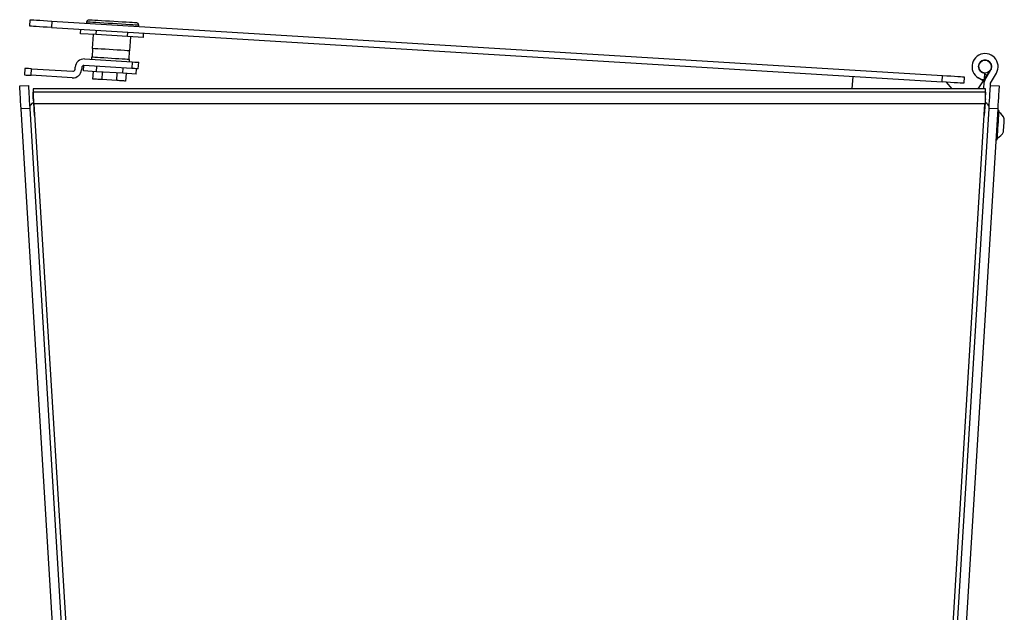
# Model space of a CAD drawing. Header units: millimetres. Extents: x 75 to 1063, y 48 to 1489.
# Tile 6 of 7: x 75 to 528, y 1217 to 1489. Entities that reach past the tile are written whole.
import ezdxf

# ---------------------------------------------------------------- set-up
doc = ezdxf.new("R2010")
doc.units = ezdxf.units.MM

msp = doc.modelspace()

# ---------------------------------------------------------------- linework, layer by layer
at = {"color": 7, "linetype": 'Continuous', "lineweight": 25}
for p, q in [((79.953, 1486.21), (80.136, 1489.204)), ((90.117, 1488.594), (89.934, 1485.599)), ((90.117, 1488.594), (499.353, 1463.564)), ((89.934, 1485.599), (499.169, 1460.57)), ((103.353, 1482.775), (103.475, 1484.771)), ((106.118, 1488.116), (106.087, 1487.617)), ((110.556, 1482.334), (110.678, 1484.331)), ((130.043, 1486.152), (130.073, 1486.651)), ((110.556, 1482.334), (103.353, 1482.775)), ((108.879, 1475.925), (109.276, 1482.413)), ((124.963, 1481.453), (110.556, 1482.334)), ((124.963, 1481.453), (125.085, 1483.45)), ((132.167, 1481.013), (124.963, 1481.453)), ((126.244, 1481.375), (125.847, 1474.887)), ((132.167, 1481.013), (132.289, 1483.009)), ((108.879, 1475.925), (108.635, 1471.932)), ((125.603, 1470.895), (125.847, 1474.887)), ((105.08, 1471.148), (127.039, 1469.805)), ((108.385, 1471.948), (108.324, 1470.949)), ((125.791, 1469.881), (125.852, 1470.879)), ((77.764, 1466.807), (77.581, 1463.813)), ((80.575, 1463.63), (80.759, 1466.624)), ((80.759, 1466.624), (99.723, 1465.464)), ((100.782, 1466.401), (100.843, 1467.4)), ((103.838, 1467.216), (103.777, 1466.218)), ((104.62, 1465.666), (104.772, 1468.153)), ((126.856, 1466.81), (104.897, 1468.154)), ((110.671, 1465.296), (110.824, 1467.791)), ((122.773, 1464.555), (122.925, 1467.051)), ((127.039, 1469.805), (126.856, 1466.81)), ((128.824, 1464.185), (128.976, 1466.681)), ((129.85, 1466.627), (130.034, 1469.622)), ((515.725, 1457.416), (521.389, 1465.973)), ((518.717, 1461.366), (521.481, 1466.122)), ((99.54, 1462.47), (80.575, 1463.63)), ((110.671, 1465.296), (104.62, 1465.666)), ((109.022, 1461.89), (109.236, 1465.383)), ((122.773, 1464.555), (110.671, 1465.296)), ((113.291, 1465.135), (113.078, 1461.642)), ((119.939, 1461.222), (113.078, 1461.642)), ((119.939, 1461.222), (120.152, 1464.716)), ((128.824, 1464.185), (122.773, 1464.555)), ((124.208, 1464.468), (123.994, 1460.974)), ((457.9, 1457.416), (458.246, 1463.073)), ((499.169, 1460.57), (499.353, 1463.564)), ((509.334, 1462.953), (509.151, 1459.959)), ((518.08, 1461.087), (515.752, 1462.513)), ((518.423, 1461.647), (518.08, 1461.087)), ((518.704, 1464.635), (518.521, 1461.64)), ((519.647, 1463.645), (518.532, 1461.825)), ((518.68, 1464.238), (519.647, 1463.645)), ((521.43, 1460.064), (524.075, 1464.614)), ((75.358, 1458.756), (79.35, 1459)), ((519.152, 1457.416), (81.563, 1457.416)), ((81.563, 1457.406), (81.563, 1455.88)), ((519.152, 1457.406), (81.563, 1457.406)), ((503.848, 1457.416), (501.166, 1460.447)), ((518.262, 1457.416), (518.45, 1460.483)), ((519.152, 1455.88), (519.152, 1457.406)), ((521.365, 1459), (521.43, 1460.064)), ((521.365, 1459), (525.358, 1458.756)), ((81.563, 1452.886), (81.563, 1455.88)), ((519.152, 1455.88), (81.563, 1455.88)), ((519.152, 1452.886), (519.152, 1455.88)), ((79.998, 1448.411), (76.005, 1448.167)), ((126.671, 619.788), (76.005, 1448.167)), ((79.998, 1448.411), (130.664, 620.032)), ((82.205, 1445.088), (81.795, 1451.125)), ((518.847, 1450.584), (81.869, 1450.584)), ((81.869, 1450.584), (111.746, 962.097)), ((470.052, 620.032), (520.717, 1448.411)), ((524.71, 1448.167), (474.044, 619.788)), ((488.969, 962.097), (518.847, 1450.584)), ((518.92, 1451.125), (518.51, 1445.088)), ((524.71, 1448.167), (520.717, 1448.411))]:
    msp.add_line(p, q, dxfattribs=at)
at = {"color": 7, "linetype": 'Continuous', "lineweight": 25, "flags": 128}
for points in [[(80.136, 1489.204), (80.328, 1489.193), (80.896, 1489.158), (81.818, 1489.101), (83.059, 1489.026), (84.572, 1488.933), (86.298, 1488.827), (88.17, 1488.713), (90.117, 1488.594)], [(129.136, 1487.71), (129.092, 1487.713), (128.74, 1487.734), (128.049, 1487.777), (127.039, 1487.838), (125.744, 1487.918), (124.205, 1488.012), (122.472, 1488.118), (120.6, 1488.232), (118.649, 1488.352), (116.683, 1488.472), (114.764, 1488.589), (112.954, 1488.7), (111.311, 1488.8), (109.888, 1488.887), (108.731, 1488.958), (107.877, 1489.01), (107.354, 1489.042), (107.177, 1489.053)], [(89.934, 1485.599), (87.987, 1485.719), (86.114, 1485.833), (84.389, 1485.939), (82.876, 1486.031), (81.635, 1486.107), (80.713, 1486.164), (80.145, 1486.198), (79.953, 1486.21)], [(125.847, 1474.887), (124.778, 1474.952), (123.435, 1475.035), (121.868, 1475.13), (120.134, 1475.236), (118.298, 1475.349), (116.428, 1475.463), (114.592, 1475.575), (112.858, 1475.682), (111.291, 1475.777), (109.948, 1475.859), (108.879, 1475.925)], [(125.852, 1470.879), (125.808, 1470.882), (125.452, 1470.904), (124.755, 1470.946), (123.746, 1471.008), (122.465, 1471.086), (120.965, 1471.178), (119.308, 1471.28), (117.561, 1471.386), (115.796, 1471.494), (114.086, 1471.599), (112.499, 1471.696), (111.102, 1471.781), (109.951, 1471.852), (109.093, 1471.904), (108.564, 1471.937), (108.385, 1471.948)], [(80.759, 1466.624), (79.465, 1466.703), (78.525, 1466.761), (77.955, 1466.796), (77.764, 1466.807)], [(129.85, 1466.627), (129.659, 1466.639), (129.089, 1466.674), (128.15, 1466.731), (126.856, 1466.81)], [(127.039, 1469.805), (128.333, 1469.726), (129.273, 1469.668), (129.843, 1469.633), (130.034, 1469.622)], [(77.581, 1463.813), (77.772, 1463.801), (78.342, 1463.766), (79.282, 1463.709), (80.575, 1463.63)], [(113.078, 1461.642), (112.427, 1461.682), (111.808, 1461.72), (111.226, 1461.755), (110.686, 1461.788), (110.191, 1461.818), (109.747, 1461.846), (109.357, 1461.87), (109.022, 1461.89)], [(123.994, 1460.974), (123.66, 1460.995), (123.269, 1461.019), (122.825, 1461.046), (122.331, 1461.076), (121.791, 1461.109), (121.209, 1461.145), (120.59, 1461.182), (119.939, 1461.222)], [(499.353, 1463.564), (501.3, 1463.445), (503.172, 1463.33), (504.898, 1463.225), (506.41, 1463.132), (507.652, 1463.056), (508.574, 1463), (509.142, 1462.965), (509.334, 1462.953)], [(76.005, 1448.167), (75.895, 1449.973), (75.787, 1451.74), (75.685, 1453.41), (75.592, 1454.928), (75.511, 1456.244), (75.446, 1457.316), (75.397, 1458.107), (75.368, 1458.593), (75.358, 1458.756)], [(79.35, 1459), (79.36, 1458.837), (79.39, 1458.351), (79.438, 1457.56), (79.504, 1456.488), (79.584, 1455.172), (79.677, 1453.654), (79.779, 1451.984), (79.887, 1450.217), (79.998, 1448.411)], [(509.151, 1459.959), (508.959, 1459.971), (508.391, 1460.006), (507.469, 1460.062), (506.227, 1460.138), (504.715, 1460.23), (502.989, 1460.336), (501.117, 1460.45), (499.169, 1460.57)], [(520.717, 1448.411), (520.828, 1450.217), (520.936, 1451.984), (521.038, 1453.654), (521.131, 1455.172), (521.211, 1456.488), (521.277, 1457.56), (521.325, 1458.351), (521.355, 1458.837), (521.365, 1459)], [(525.358, 1458.756), (525.348, 1458.593), (525.318, 1458.107), (525.269, 1457.316), (525.204, 1456.244), (525.123, 1454.928), (525.031, 1453.41), (524.928, 1451.74), (524.82, 1449.973), (524.71, 1448.167)], [(524.522, 1434.291), (524.525, 1434.339), (524.548, 1434.711), (524.592, 1435.435), (524.656, 1436.467), (524.734, 1437.748), (524.823, 1439.204), (524.917, 1440.749), (525.012, 1442.295), (525.101, 1443.751), (525.179, 1445.032), (525.242, 1446.064), (525.287, 1446.788), (525.31, 1447.16), (525.312, 1447.207)], [(527.369, 1437.594), (527.372, 1437.639), (527.394, 1437.995), (527.435, 1438.663), (527.49, 1439.564), (527.552, 1440.588), (527.615, 1441.612), (527.67, 1442.513), (527.711, 1443.181), (527.733, 1443.537), (527.736, 1443.583)]]:
    msp.add_lwpolyline(points, dxfattribs=at)
at = {"color": 8, "linetype": 'Continuous', "lineweight": 25, "flags": 128}
msp.add_lwpolyline([(130.073, 1486.651), (129.891, 1486.662), (129.351, 1486.695), (128.468, 1486.749), (127.271, 1486.822), (125.795, 1486.913), (124.084, 1487.017), (122.192, 1487.133), (120.175, 1487.256), (118.096, 1487.384), (116.016, 1487.511), (113.999, 1487.634), (112.107, 1487.75), (110.397, 1487.855), (108.92, 1487.945), (107.723, 1488.018), (106.84, 1488.072), (106.3, 1488.105), (106.118, 1488.116)], dxfattribs=at)
at = {"color": 7, "linetype": 'Continuous', "lineweight": 25}
msp.add_circle((518.887, 1467.629), 3, dxfattribs=at)
for centre, radius, start, end in [((107.116, 1488.055), 1, 86.5, 176.5), ((129.075, 1486.712), 1, 356.5, 86.5), ((104.836, 1467.155), 4, 86.5, 176.5), ((518.887, 1467.629), 6, 329.83519, 266.5), ((518.887, 1467.629), 3, 329.83519, 266.5), ((99.784, 1466.462), 4, 266.5, 356.5), ((99.784, 1466.462), 1, 266.5, 356.5), ((104.836, 1467.155), 1, 86.5, 176.5), ((520.446, 1460.361), 2, 149.83519, 176.5), ((521.948, 1441.592), 6.12, 18.9766, 56.98422), ((521.868, 1440.274), 6.12, 296.01578, 334.0234)]:
    msp.add_arc(centre, radius, start, end, dxfattribs=at)
for centre, major_axis, ratio, start_param, end_param in [((85.949, 1449.385), (5.989, 0.366), 0.4381319, 2.3067883, 3.1415927), ((514.766, 1449.385), (5.989, -0.366), 0.4380189, 0, 0.8320189)]:
    msp.add_ellipse(centre, major_axis=major_axis, ratio=ratio, start_param=start_param, end_param=end_param, dxfattribs=at)
for points, knots in [([(81.869, 1450.584), (81.843, 1451.243), (81.792, 1452.56), (81.716, 1454.28), (81.64, 1455.535), (81.589, 1455.765), (81.563, 1455.88)], [0, 0, 0, 0, 0.25000189, 0.50000259, 0.74999948, 1, 1, 1, 1]), ([(81.825, 1451.204), (81.814, 1451.318), (81.778, 1451.693), (81.716, 1452.244), (81.64, 1452.748), (81.589, 1452.84), (81.563, 1452.886)], [0, 0, 0, 0, 0.1268696, 0.4179185, 0.7089512, 1, 1, 1, 1]), ([(519.152, 1455.88), (519.126, 1455.765), (519.075, 1455.535), (518.999, 1454.28), (518.923, 1452.56), (518.872, 1451.243), (518.847, 1450.584)], [0, 0, 0, 0, 0.25000052, 0.49999741, 0.74999811, 1, 1, 1, 1]), ([(519.152, 1452.886), (519.126, 1452.84), (519.075, 1452.748), (518.999, 1452.244), (518.937, 1451.693), (518.901, 1451.318), (518.89, 1451.204)], [0, 0, 0, 0, 0.2910488, 0.5820815, 0.8731304, 1, 1, 1, 1]), ([(525.312, 1447.207), (525.31, 1447.251), (525.305, 1447.337), (525.236, 1447.452), (525.132, 1447.532), (525.004, 1447.565), (524.873, 1447.548), (524.759, 1447.481), (524.676, 1447.376), (524.661, 1447.291), (524.654, 1447.248)], [0, 0, 0, 0, 0.1249192, 0.2499001, 0.3748973, 0.4998884, 0.6248571, 0.7497819, 0.8746782, 1, 1, 1, 1]), ([(523.864, 1434.332), (523.866, 1434.288), (523.871, 1434.201), (523.94, 1434.087), (524.045, 1434.007), (524.173, 1433.974), (524.304, 1433.991), (524.417, 1434.058), (524.5, 1434.163), (524.515, 1434.249), (524.522, 1434.291)], [0, 0, 0, 0, 0.12533247, 0.25024426, 0.3751423, 0.50012711, 0.6251058, 0.75011234, 0.8750601, 1, 1, 1, 1])]:
    msp.add_open_spline(points, degree=3, knots=knots, dxfattribs=at)

doc.saveas('drawing.dxf')
